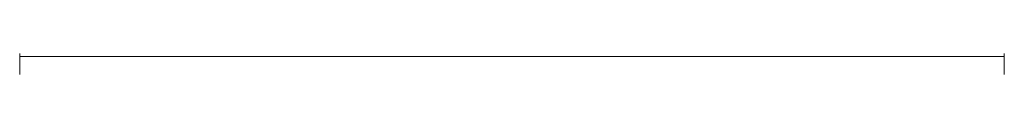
# Model space of a CAD drawing. Header units: centimetres. Extents: x -54 to 55, y -91 to -89.
import ezdxf

# ---------------------------------------------------------------- set-up
doc = ezdxf.new("R2010")
doc.units = ezdxf.units.CM
doc.header["$LTSCALE"] = 2.54
doc.layers.add('Lucido design-1', color=7, linetype='Continuous')

msp = doc.modelspace()

# ---------------------------------------------------------------- linework, layer by layer
at = {"layer": 'Lucido design-1', "color": 7, "linetype": 'Continuous', "lineweight": 9}
for points, invisible_edges in [([(-53.52, -88.93, -416.14), (-53.52, -88.93, -416.16), (-53.52, -89.14, -416.13), (-53.52, -89.14, -416.12)], 10), ([(-53.52, -88.93, -416.16), (-53.52, -88.93, -416.18), (-53.52, -89.15, -416.14), (-53.52, -89.14, -416.13)], 10), ([(-53.52, -88.93, -416.18), (-53.52, -88.93, -416.2), (-53.52, -89.15, -416.15), (-53.52, -89.15, -416.14)], 10), ([(-53.52, -88.93, -416.2), (-53.52, -88.94, -416.21), (-53.52, -89.15, -416.16), (-53.52, -89.15, -416.15)], 10), ([(-53.52, -89.14, -416.11), (-53.52, -89.14, -412.18), (-53.52, -88.93, -412.18), (-53.52, -88.93, -416.11)], 8), ([(-53.52, -89.14, -416.12), (-53.52, -89.14, -416.11), (-53.52, -88.93, -416.13), (-53.52, -88.93, -416.14)], 10), ([(-53.52, -88.93, -416.11), (-53.52, -88.93, -416.13), (-53.52, -89.14, -416.11)], 10), ([(-53.52, -88.94, -416.21), (-53.52, -88.94, -416.23), (-53.52, -89.15, -416.17), (-53.52, -89.15, -416.16)], 10), ([(-53.52, -88.94, -416.23), (-53.52, -88.95, -416.25), (-53.52, -89.16, -416.18), (-53.52, -89.15, -416.17)], 10), ([(-53.52, -89.16, -416.18), (-53.52, -88.95, -416.25), (-53.52, -88.95, -416.26)], 9), ([(-53.52, -88.95, -416.26), (-53.52, -88.96, -416.28), (-53.52, -89.16, -416.19), (-53.52, -89.16, -416.18)], 10), ([(-53.52, -88.96, -416.28), (-53.52, -88.97, -416.3), (-53.52, -89.17, -416.2), (-53.52, -89.16, -416.19)], 10), ([(-53.52, -88.97, -416.3), (-53.52, -88.98, -416.32), (-53.52, -89.17, -416.21), (-53.52, -89.17, -416.2)], 10), ([(-53.52, -89.18, -416.22), (-53.52, -89.17, -416.21), (-53.52, -88.98, -416.32), (-53.52, -88.99, -416.33)], 10), ([(-53.52, -89.18, -416.23), (-53.52, -89.18, -416.22), (-53.52, -88.99, -416.33), (-53.52, -89, -416.35)], 10), ([(-53.52, -89.19, -416.24), (-53.52, -89.18, -416.23), (-53.52, -89, -416.35), (-53.52, -89.01, -416.36)], 10), ([(-53.52, -89.01, -416.36), (-53.52, -89.02, -416.38), (-53.52, -89.2, -416.25), (-53.52, -89.19, -416.24)], 10), ([(-53.52, -89.02, -416.38), (-53.52, -89.03, -416.39), (-53.52, -89.2, -416.26), (-53.52, -89.2, -416.25)], 10), ([(-53.52, -89.2, -416.26), (-53.52, -89.03, -416.39), (-53.52, -89.04, -416.4)], 9), ([(-53.52, -89.04, -416.4), (-53.52, -89.05, -416.42), (-53.52, -89.21, -416.27), (-53.52, -89.2, -416.26)], 10), ([(-53.52, -89.05, -416.42), (-53.52, -89.07, -416.43), (-53.52, -89.22, -416.28), (-53.52, -89.21, -416.27)], 10), ([(-53.52, -89.07, -416.43), (-53.52, -89.08, -416.44), (-53.52, -89.22, -416.29), (-53.52, -89.22, -416.28)], 10), ([(-53.52, -89.08, -416.44), (-53.52, -89.08, -416.44), (-53.52, -89.23, -416.29), (-53.52, -89.22, -416.29)], 10), ([(-53.52, -89.08, -416.44), (-53.52, -89.1, -416.46), (-53.52, -89.24, -416.3), (-53.52, -89.23, -416.29)], 10), ([(-53.52, -89.1, -416.46), (-53.52, -89.12, -416.47), (-53.52, -89.25, -416.31), (-53.52, -89.24, -416.3)], 10), ([(-53.52, -89.26, -416.31), (-53.52, -89.25, -416.31), (-53.52, -89.12, -416.47), (-53.52, -89.14, -416.49)], 10), ([(-53.52, -89.28, -416.33), (-53.52, -89.27, -416.32), (-53.52, -89.14, -416.49), (-53.52, -89.16, -416.5)], 10), ([(-53.52, -89.27, -416.32), (-53.52, -89.26, -416.31), (-53.52, -89.14, -416.49)], 10), ([(-53.52, -89.16, -416.5), (-53.52, -89.19, -416.52), (-53.52, -89.29, -416.33), (-53.52, -89.28, -416.33)], 10), ([(-53.52, -89.19, -416.52), (-53.52, -89.21, -416.53), (-53.52, -89.31, -416.34), (-53.52, -89.29, -416.33)], 10), ([(-53.52, -89.21, -416.53), (-53.52, -89.23, -416.54), (-53.52, -89.32, -416.35), (-53.52, -89.31, -416.34)], 10), ([(-53.52, -89.23, -416.54), (-53.52, -89.26, -416.55), (-53.52, -89.33, -416.36), (-53.52, -89.32, -416.35)], 10), ([(-53.52, -89.26, -416.55), (-53.52, -89.28, -416.56), (-53.52, -89.35, -416.36), (-53.52, -89.33, -416.36)], 10), ([(-53.52, -89.28, -416.56), (-53.52, -89.31, -416.57), (-53.52, -89.36, -416.37), (-53.52, -89.35, -416.36)], 10), ([(-53.52, -89.31, -416.57), (-53.52, -89.38, -416.37), (-53.52, -89.36, -416.37)], 9), ([(-53.52, -89.39, -416.38), (-53.52, -89.38, -416.37), (-53.52, -89.31, -416.57), (-53.52, -89.33, -416.58)], 10), ([(-53.52, -89.41, -416.38), (-53.52, -89.39, -416.38), (-53.52, -89.33, -416.58), (-53.52, -89.36, -416.59)], 10), ([(-53.52, -89.36, -416.59), (-53.52, -89.38, -416.59), (-53.52, -89.43, -416.38), (-53.52, -89.41, -416.38)], 10), ([(-53.52, -89.38, -416.59), (-53.52, -89.41, -416.6), (-53.52, -89.44, -416.38), (-53.52, -89.43, -416.38)], 10), ([(-53.52, -89.41, -416.6), (-53.52, -89.43, -416.6), (-53.52, -89.46, -416.39), (-53.52, -89.44, -416.38)], 10), ([(-53.52, -89.43, -416.6), (-53.52, -89.46, -416.6), (-53.52, -89.47, -416.39), (-53.52, -89.46, -416.39)], 10), ([(-53.52, -89.46, -416.6), (-53.52, -89.49, -416.6), (-53.52, -89.49, -416.39), (-53.52, -89.47, -416.39)], 10), ([(-53.52, -89.49, -416.6), (-53.52, -89.51, -416.6), (-53.52, -89.5, -416.39), (-53.52, -89.49, -416.39)], 10), ([(-53.52, -89.52, -416.39), (-53.52, -89.5, -416.39), (-53.52, -89.51, -416.6)], 10), ([(-53.52, -89.51, -416.6), (-53.52, -89.61, -416.38), (-53.52, -89.52, -416.39)], 9), ([(-53.52, -89.51, -416.6), (-53.52, -91.27, -416.6), (-53.52, -91.27, -416.01), (-53.52, -89.61, -416.38)], 8), ([(54.69, -88.93, -416.16), (54.69, -88.94, -416.2), (54.69, -88.95, -416.25), (54.69, -88.93, -416.16)], 12), ([(54.69, -88.93, -416.11), (54.69, -88.93, -416.16), (54.69, -88.95, -416.25), (54.69, -88.93, -416.11)], 14), ([(54.69, -88.93, -416.11), (54.69, -88.95, -416.25), (54.69, -89.15, -416.49), (54.69, -88.93, -416.11)], 15), ([(54.69, -88.93, -416.11), (54.69, -89.15, -416.49), (54.69, -89.51, -416.6), (54.69, -88.93, -416.11)], 15), ([(54.69, -88.93, -416.11), (54.69, -89.51, -416.6), (54.69, -89.27, -416.32), (54.69, -88.93, -416.11)], 15), ([(54.69, -88.93, -416.11), (54.69, -89.27, -416.32), (54.69, -89.24, -416.3), (54.69, -88.93, -416.11)], 13), ([(54.69, -88.93, -416.11), (54.69, -89.24, -416.3), (54.69, -89.22, -416.28), (54.69, -88.93, -416.11)], 13), ([(54.69, -88.93, -416.11), (54.69, -89.22, -416.28), (54.69, -89.2, -416.26), (54.69, -88.93, -416.11)], 13), ([(54.69, -88.93, -416.11), (54.69, -89.2, -416.26), (54.69, -89.18, -416.23), (54.69, -88.93, -416.11)], 13), ([(54.69, -88.93, -416.11), (54.69, -89.18, -416.23), (54.69, -89.17, -416.2), (54.69, -88.93, -416.11)], 13), ([(54.69, -88.93, -416.11), (54.69, -89.17, -416.2), (54.69, -89.15, -416.17), (54.69, -88.93, -416.11)], 13), ([(54.69, -88.93, -416.11), (54.69, -89.15, -416.17), (54.69, -89.15, -416.14), (54.69, -88.93, -416.11)], 13), ([(54.69, -88.93, -416.11), (54.69, -89.15, -416.14), (54.69, -89.14, -416.11), (54.69, -88.93, -416.11)], 13), ([(54.69, -88.93, -416.11), (54.69, -89.14, -416.11), (54.69, -89.14, -412.18), (54.69, -88.93, -416.11)], 13), ([(54.69, -89.14, -412.18), (54.69, -88.93, -412.18), (54.69, -88.93, -416.11), (54.69, -89.14, -412.18)], 12), ([(54.69, -88.95, -416.25), (54.69, -88.97, -416.29), (54.69, -88.99, -416.34), (54.69, -88.95, -416.25)], 12), ([(54.69, -88.95, -416.25), (54.69, -88.99, -416.34), (54.69, -89.05, -416.41), (54.69, -88.95, -416.25)], 15), ([(54.69, -88.95, -416.25), (54.69, -89.05, -416.41), (54.69, -89.15, -416.49), (54.69, -88.95, -416.25)], 15), ([(54.69, -88.99, -416.34), (54.69, -89.02, -416.38), (54.69, -89.05, -416.41), (54.69, -88.99, -416.34)], 12), ([(54.69, -89.05, -416.41), (54.69, -89.08, -416.44), (54.69, -89.1, -416.46), (54.69, -89.05, -416.41)], 12), ([(54.69, -89.05, -416.41), (54.69, -89.1, -416.46), (54.69, -89.15, -416.49), (54.69, -89.05, -416.41)], 13), ([(54.69, -89.15, -416.49), (54.69, -89.19, -416.52), (54.69, -89.24, -416.55), (54.69, -89.15, -416.49)], 12), ([(54.69, -89.15, -416.49), (54.69, -89.24, -416.55), (54.69, -89.34, -416.58), (54.69, -89.15, -416.49)], 15), ([(54.69, -89.15, -416.49), (54.69, -89.34, -416.58), (54.69, -89.51, -416.6), (54.69, -89.15, -416.49)], 15), ([(54.69, -89.24, -416.55), (54.69, -89.29, -416.57), (54.69, -89.34, -416.58), (54.69, -89.24, -416.55)], 12), ([(54.69, -89.51, -416.6), (54.69, -89.28, -416.33), (54.69, -89.27, -416.32), (54.69, -89.51, -416.6)], 13), ([(54.69, -89.51, -416.6), (54.69, -89.32, -416.35), (54.69, -89.28, -416.33), (54.69, -89.51, -416.6)], 13), ([(54.69, -89.51, -416.6), (54.69, -89.36, -416.36), (54.69, -89.32, -416.35), (54.69, -89.51, -416.6)], 13), ([(54.69, -89.34, -416.58), (54.69, -89.4, -416.59), (54.69, -89.45, -416.6), (54.69, -89.34, -416.58)], 12), ([(54.69, -89.34, -416.58), (54.69, -89.45, -416.6), (54.69, -89.51, -416.6), (54.69, -89.34, -416.58)], 13), ([(54.69, -89.51, -416.6), (54.69, -89.4, -416.38), (54.69, -89.36, -416.36), (54.69, -89.51, -416.6)], 13), ([(54.69, -89.51, -416.6), (54.69, -89.44, -416.38), (54.69, -89.4, -416.38), (54.69, -89.51, -416.6)], 13), ([(54.69, -89.51, -416.6), (54.69, -89.48, -416.39), (54.69, -89.44, -416.38), (54.69, -89.51, -416.6)], 13), ([(54.69, -89.51, -416.6), (54.69, -89.52, -416.39), (54.69, -89.48, -416.39), (54.69, -89.51, -416.6)], 13), ([(54.69, -89.51, -416.6), (54.69, -91.27, -416.6), (54.69, -89.61, -416.38), (54.69, -89.51, -416.6)], 14), ([(54.69, -89.51, -416.6), (54.69, -89.61, -416.38), (54.69, -89.52, -416.39), (54.69, -89.51, -416.6)], 13), ([(54.69, -91.27, -416.6), (54.69, -91.27, -416.01), (54.69, -89.61, -416.38), (54.69, -91.27, -416.6)], 12)]:
    msp.add_3dface(points, dxfattribs=dict(at, invisible_edges=invisible_edges))
msp.add_3dface([(54.69, -89.28, -416.33), (54.69, -89.27, -416.32), (-53.52, -89.27, -416.32), (-53.52, -89.28, -416.33)], dxfattribs=at)

doc.saveas('drawing.dxf')
